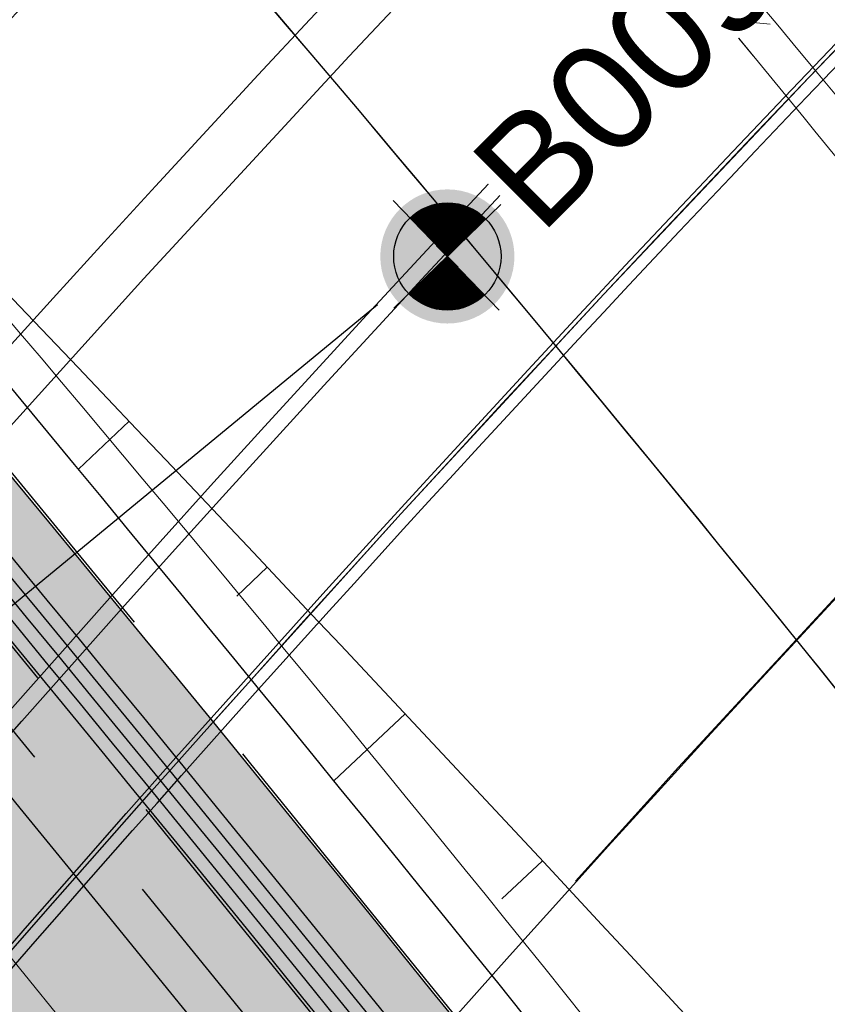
# Model space of a CAD drawing. Header units: metres. Extents: x 3458045 to 3462392, y 5482308 to 5484762.
# Tile 135 of 256: x 3459715.01 to 3459722.54, y 5483653.03 to 5483662.21. Entities that reach past the tile are written whole.
import ezdxf

# ---------------------------------------------------------------- set-up
doc = ezdxf.new("R2010")
doc.units = ezdxf.units.M
doc.header["$PDMODE"] = 3
doc.header["$PDSIZE"] = 0.1
for name, pattern in [('AUSGEZOGEN', [2, 1, 1]), ('STRICHPUNKT2', [12.7, 6.35, -3.175, 0, -3.175]), ('VERDECKT', [9.525, 6.35, -3.175]), ('VERDECKT2', [4.7625, 3.175, -1.5875])]:
    doc.linetypes.add(name, pattern=pattern)
doc.layers.get('0').update_dxf_attribs({"linetype": 'CONTINUOUS'})
for name, color, linetype in [('BAUER_BK BESTAND', 170, 'CONTINUOUS'), ('SP_ACHSE_6522', 7, 'CONTINUOUS'), ('SP_ACHSE_6721', 7, 'CONTINUOUS'), ('SP_ACHSE_6731', 7, 'CONTINUOUS'), ('SP_ACHSE_8521', 7, 'CONTINUOUS'), ('SP_ACHSE_8559', 7, 'CONTINUOUS'), ('SP_ACHSE_8901', 7, 'CONTINUOUS'), ('SP_ACHSE_8911', 7, 'CONTINUOUS'), ('SP_AXIS', 7, 'CONTINUOUS'), ('SP_BAUGRUBE-BÖSCHUNG', 210, 'AUSGEZOGEN'), ('SP_Blockfugen', 2, 'STRICHPUNKT2'), ('SP_BW5xx-BrückenB44', 7, 'CONTINUOUS'), ('SP_BW5xx-StwRheinuferstraße', 7, 'CONTINUOUS'), ('SP_SOLID_Trogsohle_L7+8', 253, 'CONTINUOUS'), ('SP_StadtbahnFluchtweg', 1, 'CONTINUOUS'), ('SP_TrogTunnel-Bautoleranz', 160, 'VERDECKT2'), ('SP_Trogwand_L7+8', 2, 'CONTINUOUS'), ('SP_Tunnelwand_L7+8', 2, 'VERDECKT2'), ('SP_Vb_Planung', 10, 'CONTINUOUS'), ('SP_VERM', 1, 'CONTINUOUS'), ('T__AXIS', 3, 'CONTINUOUS')]:
    doc.layers.add(name, color=color, linetype=linetype)
doc.layers.add('SP_HILF', color=6, linetype='CONTINUOUS', plot=False)
doc.styles.add('SP_F', font='romans.shx', dxfattribs={"width": 0.7, "bigfont": 'sp_f.shx'})
doc.styles.get("Standard").update_dxf_attribs({"font": 'txt.shx'})
doc.linetypes.add('EISENBAHN', pattern='A,0.15,[130,ltypeshp.shx,S=0.25,R=0,X=0,Y=0],0.15', length=0.3)

# ---------------------------------------------------------------- blocks, each defined once
blk = doc.blocks.new('SOF_BEMSTR1')
at = {"color": 0, "linetype": 'ByBlock', "lineweight": -2}
for p, q in [((0, 20), (0, -8.5)), ((3.535, 3.535), (-3.535, -3.535)), ((-5, 0), (5, 0))]:
    blk.add_line(p, q, dxfattribs=at)
blk = doc.blocks.new('SOF_BEMSTR2')
at = {"color": 0, "linetype": 'ByBlock', "lineweight": -2}
for p, q in [((0, -20), (0, 8.5)), ((3.535, 3.535), (-3.535, -3.535)), ((-5, 0), (5, 0))]:
    blk.add_line(p, q, dxfattribs=at)
blk = doc.blocks.new('B009')
h = blk.add_hatch(color=161)
h.dxf.hatch_style = 1
h.paths.add_polyline_path([(2.5, 0, 1), (-2.5, 0, 1)])
at = {"layer": 'BAUER_BK BESTAND'}
blk.add_point((0, 0), dxfattribs=at)
blk = doc.blocks.new('SOFI-HK', base_point=(0, 0.000969))
at = {"color": 0, "linetype": 'Continuous'}
for p, q in [((0, 0.139982), (0, -0.138069)), ((-0.145258, 0.000969), (0.139135, 0.000969))]:
    blk.add_line(p, q, dxfattribs=at)
at = {"color": 0, "linetype": 'Continuous', "const_width": 0.1}
for points in [[(0, 0.050969, 0.414214), (-0.05, 0.000969)], [(0.05, 0.000969, -0.414214), (0, -0.049031)]]:
    blk.add_lwpolyline(points, format="xyb", dxfattribs=at)
at = {"color": 0, "linetype": 'Continuous'}
blk.add_circle((0, 0.000969), 0.1, dxfattribs=at)
blk = doc.blocks.new('*U307')
at = {"color": 0, "linetype": 'ByBlock'}
for p, q in [((-27.3201, 30.8148), (-27.7918, 30.3671)), ((-26.0314, 29.4528), (-26.3152, 29.1851)), ((-24.747, 28.0868), (-25.411, 27.4644)), ((-23.4668, 26.7168), (-23.8473, 26.3624))]:
    blk.add_line(p, q, dxfattribs=at)

msp = doc.modelspace()

# ---------------------------------------------------------------- hatches: boundary and pattern name
at = {"layer": 'SP_SOLID_Trogsohle_L7+8'}
h = msp.add_hatch(color=256, dxfattribs=at)
h.dxf.hatch_style = 1
edge = h.paths.add_edge_path()
edge.add_line((3459702.4491, 5483672.5808), (3459694.7598, 5483665.8028))
edge.add_arc((3459249.8293, 5483273.6017), 593.1145, 29.9488058, 41.395802, ccw=False)
edge.add_line((3459763.7463, 5483569.6999), (3459768.6709, 5483560.5694))
edge.add_line((3459768.6709, 5483560.5694), (3459778.0346, 5483565.7481))
edge.add_line((3459778.0346, 5483565.7481), (3459772.6293, 5483574.8142))
edge.add_arc((3459249.8466, 5483273.6149), 603.343, 29.9482368, 41.3959476)

# ---------------------------------------------------------------- linework, layer by layer
at = {"layer": 'SP_ACHSE_6522'}
msp.add_lwpolyline([(3459690.7881, 5483531.9132, -0.237702), (3459686.1518, 5483610.9287, -0.006198), (3459687.0669, 5483612.9743, -0.012193), (3459689.202, 5483617.3074, -0.010596), (3459691.5324, 5483621.5387, -0.008998), (3459694.0269, 5483625.6756, -0.007401), (3459696.6557, 5483629.7285, -0.005804), (3459699.3906, 5483633.7106, -0.092618), (3459762.8248, 5483695.6159, -0.000188), (3459762.9764, 5483695.717, -0.004928), (3459767.5685, 5483698.7086, -0.00352), (3459772.2105, 5483701.6223, -0.002112), (3459776.885, 5483704.4835, -0.000704), (3459781.5756, 5483707.3183), (3459851.7814, 5483749.6586)], format="xyb", dxfattribs=at)
at = {"layer": 'SP_ACHSE_6721'}
msp.add_lwpolyline([(3459679.7641, 5483534.8411, -0.21532), (3459678.2508, 5483614.3812, -0.009157), (3459679.763, 5483617.7339, -0.011861), (3459682.128, 5483622.4365, -0.010395), (3459684.7, 5483627.0294, -0.008929), (3459687.4477, 5483631.5195, -0.007463), (3459690.341, 5483635.9173, -0.005997), (3459693.3517, 5483640.2356, -0.09094), (3459758.1619, 5483702.9627, -0.000185), (3459758.3163, 5483703.0655, -0.004841), (3459762.9923, 5483706.1077, -0.003458), (3459767.7182, 5483709.072, -0.002075), (3459772.4766, 5483711.9837, -0.000692), (3459777.2511, 5483714.8692), (3459883.1578, 5483778.7402)], format="xyb", dxfattribs=at)
at = {"layer": 'SP_ACHSE_6731'}
msp.add_lwpolyline([(3459881.431, 5483781.605), (3459775.3544, 5483717.6418, 0.000687), (3459770.5464, 5483714.7367, 0.00206), (3459765.7545, 5483711.8051, 0.003434), (3459760.995, 5483708.8211, 0.004808), (3459756.2855, 5483705.7591, 0.000183), (3459756.13, 5483705.6556, 0.09171), (3459689.9388, 5483641.4448, 0.005897), (3459686.9574, 5483637.1459, 0.007372), (3459684.0911, 5483632.7695, 0.008847), (3459681.3683, 5483628.3025, 0.010322), (3459678.8188, 5483623.7345, 0.011797), (3459676.4739, 5483619.0584, 0.004504), (3459675.7031, 5483617.3858, 0.222823), (3459677.0437, 5483532.3132, 0.00254)], format="xyb", dxfattribs=at)
at = {"layer": 'SP_ACHSE_8521'}
msp.add_lwpolyline([(3459667.116, 5483524.3467, -0.22552), (3459663.8072, 5483620.7334, -0.005134), (3459664.7675, 5483622.8858, -0.011674), (3459667.3044, 5483628.0892, -0.010341), (3459670.0679, 5483633.176, -0.009008), (3459673.0262, 5483638.1522, -0.007675), (3459676.1489, 5483643.027, -0.006342), (3459679.407, 5483647.8124, -0.093698), (3459747.1614, 5483714.0324, -0.000489), (3459747.5816, 5483714.3114, -0.004761), (3459752.3417, 5483717.3973, -0.0034), (3459757.1515, 5483720.4051, -0.00204), (3459761.9938, 5483723.3604, -0.00068), (3459766.8521, 5483726.2893), (3459833.8685, 5483766.6082)], format="xyb", dxfattribs=at)
at = {"layer": 'SP_ACHSE_8559'}
msp.add_lwpolyline([(3459696.9548, 5483536.2327, -0.234432), (3459692.8953, 5483607.6275, -0.006374), (3459693.7491, 5483609.5568, -0.012498), (3459695.7467, 5483613.6421, -0.010802), (3459697.9326, 5483617.63, -0.009105), (3459700.2755, 5483621.5278, -0.007408), (3459702.7459, 5483625.3463, -0.005712), (3459705.3156, 5483629.0986, -0.092826), (3459766.845, 5483689.2823, -0.000191), (3459766.9943, 5483689.382, -0.005006), (3459771.5129, 5483692.3293, -0.003576), (3459776.0813, 5483695.1986, -0.002145), (3459780.6824, 5483698.0155, -0.000715), (3459785.2995, 5483700.806), (3459855.6534, 5483743.2356)], format="xyb", dxfattribs=at)
at = {"layer": 'SP_ACHSE_8901'}
msp.add_lwpolyline([(3459478.4179, 5483881.5975), (3459663.5917, 5483703.287, -0.076353), (3459773.4733, 5483559.3038, -0.002641)], format="xyb", dxfattribs=at)
at = {"layer": 'SP_ACHSE_8911'}
msp.add_lwpolyline([(3459777.2173, 5483559.7474, 0.076941), (3459666.0197, 5483705.8087), (3459480.8452, 5483884.1198, 0.014605)], format="xyb", dxfattribs=at)
at = {"layer": 'SP_AXIS'}
for points in [[(3459462.9996, 5483888.6898), (3459657.2317, 5483701.6383, -0.000436), (3459663.6067, 5483695.4918, -0.001307), (3459669.9603, 5483689.3232, -0.002178), (3459676.2707, 5483683.1104, -0.00305), (3459682.5157, 5483676.832, -0.003921), (3459688.6726, 5483670.4671, -0.004792), (3459694.7177, 5483663.996, -0.001894), (3459696.8141, 5483661.6896, -0.028225), (3459725.0993, 5483626.531, -0.001894), (3459726.9033, 5483623.9892, -0.004792), (3459731.9296, 5483616.6986, -0.003921), (3459736.8282, 5483609.3214, -0.00305), (3459741.6235, 5483601.8767, -0.002178), (3459746.3407, 5483594.3821, -0.001307), (3459751.0056, 5483586.8549, -0.000436), (3459755.6442, 5483579.3114, 0.00036)], [(3459777.2173, 5483559.7474, 0.076941), (3459666.0197, 5483705.8087), (3459480.8452, 5483884.1198, 0.014605)], [(3459478.4179, 5483881.5975), (3459663.5917, 5483703.287, -0.076353), (3459773.4733, 5483559.3038, -0.002641)], [(3459769.2766, 5483584.2553, -0.000823), (3459761.9942, 5483596.2792, -0.000274), (3459754.7382, 5483608.319, 0.000571), (3459751.2476, 5483614.1058, 0.001713), (3459747.7306, 5483619.8765, 0.002854), (3459744.1611, 5483625.6149, 0.003996), (3459740.5133, 5483631.3038, 0.004755), (3459737.0195, 5483636.5476, 0.037795), (3459708.7845, 5483671.9589, 0.004755), (3459704.4503, 5483676.5326, 0.003996), (3459699.7165, 5483681.3556, 0.002854), (3459694.917, 5483686.1133, 0.001713), (3459690.0743, 5483690.827, 0.000571), (3459685.2101, 5483695.5185), (3459504.9574, 5483869.1071, 0.000436)], [(3459881.431, 5483781.605), (3459775.3544, 5483717.6418, 0.000687), (3459770.5464, 5483714.7367, 0.00206), (3459765.7545, 5483711.8051, 0.003434), (3459760.995, 5483708.8211, 0.004808), (3459756.2855, 5483705.7591, 0.000183), (3459756.13, 5483705.6556, 0.09171), (3459689.9388, 5483641.4448, 0.005897), (3459686.9574, 5483637.1459, 0.007372), (3459684.0911, 5483632.7695, 0.008847), (3459681.3683, 5483628.3025, 0.010322), (3459678.8188, 5483623.7345, 0.011797), (3459676.4739, 5483619.0584, 0.004504), (3459675.7031, 5483617.3858, 0.222823), (3459677.0437, 5483532.3132, 0.00254)], [(3459679.7641, 5483534.8411, -0.21532), (3459678.2508, 5483614.3812, -0.009157), (3459679.763, 5483617.7339, -0.011861), (3459682.128, 5483622.4365, -0.010395), (3459684.7, 5483627.0294, -0.008929), (3459687.4477, 5483631.5195, -0.007463), (3459690.341, 5483635.9173, -0.005997), (3459693.3517, 5483640.2356, -0.09094), (3459758.1619, 5483702.9627, -0.000185), (3459758.3163, 5483703.0655, -0.004841), (3459762.9923, 5483706.1077, -0.003458), (3459767.7182, 5483709.072, -0.002075), (3459772.4766, 5483711.9837, -0.000692), (3459777.2511, 5483714.8692), (3459883.1578, 5483778.7402)], [(3459667.116, 5483524.3467, -0.22552), (3459663.8072, 5483620.7334, -0.005134), (3459664.7675, 5483622.8858, -0.011674), (3459667.3044, 5483628.0892, -0.010341), (3459670.0679, 5483633.176, -0.009008), (3459673.0262, 5483638.1522, -0.007675), (3459676.1489, 5483643.027, -0.006342), (3459679.407, 5483647.8124, -0.093698), (3459747.1614, 5483714.0324, -0.000489), (3459747.5816, 5483714.3114, -0.004761), (3459752.3417, 5483717.3973, -0.0034), (3459757.1515, 5483720.4051, -0.00204), (3459761.9938, 5483723.3604, -0.00068), (3459766.8521, 5483726.2893), (3459833.8685, 5483766.6082)], [(3459690.7881, 5483531.9132, -0.237702), (3459686.1518, 5483610.9287, -0.006198), (3459687.0669, 5483612.9743, -0.012193), (3459689.202, 5483617.3074, -0.010596), (3459691.5324, 5483621.5387, -0.008998), (3459694.0269, 5483625.6756, -0.007401), (3459696.6557, 5483629.7285, -0.005804), (3459699.3906, 5483633.7106, -0.092618), (3459762.8248, 5483695.6159, -0.000188), (3459762.9764, 5483695.717, -0.004928), (3459767.5685, 5483698.7086, -0.00352), (3459772.2105, 5483701.6223, -0.002112), (3459776.885, 5483704.4835, -0.000704), (3459781.5756, 5483707.3183), (3459851.7814, 5483749.6586)]]:
    msp.add_lwpolyline(points, format="xyb", dxfattribs=at)
at = {"layer": 'SP_BAUGRUBE-BÖSCHUNG'}
for points in [[(3459743.3921, 5483627.6046, 0.020848), (3459709.5152, 5483665.2286, 0.050189)], [(3459740.2564, 5483625.9709, 0.020651), (3459709.5152, 5483665.2286, 0.050189)], [(3459701.9668, 5483656.737, -0.020311), (3459728.5616, 5483616.9676, -0.070709)], [(3459701.9668, 5483656.737, -0.019985), (3459731.1141, 5483619.4137, -0.070709)]]:
    msp.add_lwpolyline(points, format="xyb", dxfattribs=at)
at = {"layer": 'SP_Blockfugen'}
msp.add_line((3459718.3481, 5483659.5498), (3459704.841, 5483648.4231), dxfattribs=at)
at = {"layer": 'SP_BW5xx-BrückenB44', "color": 96, "linetype": 'VERDECKT', "lineweight": 13, "ltscale": 2, "flags": 128}
for points in [[(3459662.4661, 5483617.5053, -0.007779), (3459663.8072, 5483620.7334, -0.005134), (3459664.7675, 5483622.8858, -0.011674), (3459667.3044, 5483628.0892, -0.010341), (3459670.0679, 5483633.176, -0.009008), (3459673.0262, 5483638.1522, -0.007675), (3459676.1489, 5483643.027, -0.006342), (3459679.407, 5483647.8124, -0.093698), (3459747.1614, 5483714.0324, -0.000489), (3459747.5816, 5483714.3114, -0.004761), (3459752.3417, 5483717.3973, -0.0034), (3459757.1515, 5483720.4051, -0.00204), (3459761.9938, 5483723.3604, -0.00068), (3459766.8521, 5483726.2893), (3459767.293, 5483726.5545)], [(3459665.4795, 5483616.2878, -0.007822), (3459666.7888, 5483619.44, -0.005134), (3459667.7218, 5483621.5313, -0.011674), (3459670.1917, 5483626.5972, -0.010341), (3459672.891, 5483631.5659, -0.009008), (3459675.7894, 5483636.4414, -0.007675), (3459678.8583, 5483641.2321, -0.006342), (3459682.07, 5483645.9494, -0.093698), (3459748.9617, 5483711.3266, -0.000489), (3459749.3767, 5483711.6021, -0.004761), (3459754.0836, 5483714.6535, -0.0034), (3459758.8559, 5483717.6379, -0.00204), (3459763.6756, 5483720.5793, -0.00068), (3459768.5263, 5483723.5037), (3459769.1481, 5483723.8778)], [(3459682.0772, 5483609.5819, -0.007823), (3459683.1687, 5483612.2186, -0.006198), (3459684.1169, 5483614.3381, -0.012193), (3459686.3226, 5483618.8146, -0.010596), (3459688.7195, 5483623.1665, -0.008998), (3459691.2743, 5483627.4036, -0.007401), (3459693.9555, 5483631.5372, -0.005804), (3459696.7332, 5483635.5815, -0.092618), (3459761.0207, 5483698.3192, -0.000188), (3459761.1743, 5483698.4216, -0.004928), (3459765.8214, 5483701.4491, -0.00352), (3459770.5021, 5483704.3871, -0.002112), (3459775.2001, 5483707.2626, -0.000577), (3459779.0498, 5483709.5906)], [(3459685.0906, 5483608.3644, -0.007889), (3459686.1518, 5483610.9287, -0.006198), (3459687.0669, 5483612.9744, -0.012193), (3459689.202, 5483617.3074, -0.010596), (3459691.5324, 5483621.5387, -0.008998), (3459694.0269, 5483625.6756, -0.007401), (3459696.6557, 5483629.7285, -0.005804), (3459699.3906, 5483633.7106, -0.092618), (3459762.8248, 5483695.6159, -0.000188), (3459762.9764, 5483695.717, -0.004928), (3459767.5685, 5483698.7086, -0.00352), (3459772.2105, 5483701.6223, -0.002112), (3459776.885, 5483704.4835, -0.000603), (3459780.9048, 5483706.914)], [(3459688.3358, 5483607.0533, -0.007966), (3459689.3643, 5483609.5396, -0.006198), (3459690.2438, 5483611.5056, -0.012193), (3459692.3029, 5483615.6842, -0.010596), (3459694.5618, 5483619.7856, -0.008998), (3459696.9911, 5483623.8146, -0.007401), (3459699.5636, 5483627.7806, -0.005804), (3459702.2525, 5483631.6958, -0.092618), (3459764.7677, 5483692.7047, -0.000188), (3459764.9171, 5483692.8043, -0.004928), (3459769.45, 5483695.7574, -0.00352), (3459774.0503, 5483698.6448, -0.002112), (3459778.6996, 5483701.4906, -0.000632), (3459782.9025, 5483704.0315)], [(3459691.5803, 5483605.7424, -0.00695), (3459692.4355, 5483607.8239, -0.006374), (3459693.2944, 5483609.7649, -0.012498), (3459695.3032, 5483613.8729, -0.010802), (3459697.4994, 5483617.8797, -0.009105), (3459699.8517, 5483621.7932, -0.007408), (3459702.3301, 5483625.6241, -0.00571), (3459704.9063, 5483629.3858, -0.092826), (3459766.5672, 5483689.698, -0.000191), (3459766.7168, 5483689.7979, -0.005006), (3459771.2439, 5483692.7508, -0.003576), (3459775.8184, 5483695.6239, -0.002145), (3459780.4232, 5483698.4431, -0.000693), (3459784.9001, 5483701.1491)]]:
    msp.add_lwpolyline(points, format="xyb", dxfattribs=at)
at = {"layer": 'SP_BW5xx-BrückenB44', "color": 96}
for points in [[(3459664.1798, 5483617.514, -0.006332), (3459665.2636, 5483620.1016, -0.005134), (3459666.2106, 5483622.2242, -0.011674), (3459668.7147, 5483627.3604, -0.010341), (3459671.4469, 5483632.3895, -0.009008), (3459674.3759, 5483637.3165, -0.007675), (3459677.4723, 5483642.1503, -0.006342), (3459680.7078, 5483646.9024, -0.093698), (3459748.0408, 5483712.7108, -0.000489), (3459748.4584, 5483712.988, -0.004761), (3459753.1925, 5483716.0571, -0.0034), (3459757.9841, 5483719.0534, -0.00204), (3459762.8153, 5483722.0019, -0.000641), (3459767.392, 5483724.7615)], [(3459668.7247, 5483614.9767, -0.007871), (3459669.9997, 5483618.0471, -0.005134), (3459670.9033, 5483620.0725, -0.011674), (3459673.301, 5483624.9903, -0.010341), (3459675.9312, 5483629.8318, -0.009008), (3459678.7652, 5483634.5989, -0.007675), (3459681.7761, 5483639.2992, -0.006342), (3459684.9379, 5483643.9431, -0.093698), (3459750.9005, 5483708.4127, -0.000489), (3459751.3098, 5483708.6844, -0.004761), (3459755.9594, 5483711.6987, -0.0034), (3459760.6914, 5483714.6578, -0.00204), (3459765.4867, 5483717.5844, -0.00068), (3459770.3293, 5483720.5038), (3459771.1459, 5483720.9951)], [(3459659.9511, 5483618.5214, -0.007745), (3459661.3188, 5483621.8129, -0.005134), (3459662.3019, 5483624.0164, -0.011674), (3459664.8947, 5483629.3345, -0.010341), (3459667.7117, 5483634.5199, -0.009008), (3459670.7199, 5483639.5801, -0.007675), (3459673.8875, 5483644.525, -0.006342), (3459677.1844, 5483649.3673, -0.093698), (3459745.6588, 5483716.2907, -0.000489), (3459746.0835, 5483716.5727, -0.003736), (3459749.8484, 5483719.0244, -0.0034)], [(3459671.089, 5483614.0214, -0.00791), (3459672.339, 5483617.0322, -0.005134), (3459673.2212, 5483619.0097, -0.011674), (3459675.5664, 5483623.8196, -0.010341), (3459678.1463, 5483628.5684, -0.009008), (3459680.9333, 5483633.2566, -0.007675), (3459683.902, 5483637.8909, -0.006342), (3459687.0274, 5483642.4813, -0.093698), (3459752.3131, 5483706.2897, -0.000489), (3459752.7182, 5483706.5586, -0.004761), (3459757.3261, 5483709.5458, -0.0034), (3459762.0287, 5483712.4866, -0.00204), (3459766.8062, 5483715.4023, -0.00068), (3459771.6429, 5483718.3181), (3459772.6015, 5483718.8949)], [(3459670.9622, 5483613.4256, -0.009368), (3459672.4307, 5483616.9924, -0.005134), (3459673.3121, 5483618.968, -0.011674), (3459675.6552, 5483623.7737, -0.010341), (3459678.2331, 5483628.5189, -0.009008), (3459681.0184, 5483633.2039, -0.007675), (3459683.9854, 5483637.8357, -0.006342), (3459687.1093, 5483642.424, -0.093698), (3459752.3685, 5483706.2064, -0.000489), (3459752.7734, 5483706.4753, -0.004761), (3459757.3797, 5483709.4614, -0.0034), (3459762.0812, 5483712.4014, -0.00204), (3459766.858, 5483715.3167, -0.00068), (3459771.6944, 5483718.2324), (3459772.6586, 5483718.8125)], [(3459671.2403, 5483613.3132, -0.009377), (3459672.706, 5483616.873, -0.005134), (3459673.5848, 5483618.8429, -0.011674), (3459675.9217, 5483623.6359, -0.010341), (3459678.4937, 5483628.3703, -0.009008), (3459681.2734, 5483633.046, -0.007675), (3459684.2355, 5483637.67, -0.006342), (3459687.3551, 5483642.252, -0.093698), (3459752.5347, 5483705.9567, -0.000489), (3459752.9391, 5483706.2252, -0.004761), (3459757.5405, 5483709.2081, -0.0034), (3459762.2385, 5483712.146, -0.00204), (3459767.0132, 5483715.06, -0.00068), (3459771.8489, 5483717.9753), (3459772.8298, 5483718.5654)], [(3459773.5686, 5483717.4994, 0.000491), (3459770.1317, 5483715.4208, 0.00206), (3459765.3342, 5483712.4858, 0.003434), (3459760.5654, 5483709.496, 0.004808), (3459755.843, 5483706.4256, 0.000183), (3459755.6867, 5483706.3216, 0.091817), (3459689.2245, 5483641.8206, 0.005941), (3459686.205, 5483637.462, 0.007401), (3459683.3002, 5483633.0203, 0.008862), (3459680.5389, 5483628.4825, 0.010322), (3459677.9516, 5483623.8381, 0.011783), (3459675.5699, 5483619.0799, 0.005959), (3459674.5446, 5483616.8334, 0.008054), (3459673.2779, 5483613.8381, 0.008054)], [(3459773.6543, 5483717.3758, 0.000492), (3459770.2095, 5483715.2925, 0.00206), (3459765.413, 5483712.3582, 0.003434), (3459760.646, 5483709.3694, 0.004808), (3459755.926, 5483706.3006, 0.000183), (3459755.7698, 5483706.1967, 0.091817), (3459689.3468, 5483641.7338, 0.005941), (3459686.3293, 5483637.3781, 0.007401), (3459683.4269, 5483632.94, 0.008862), (3459680.6684, 5483628.4068, 0.010322), (3459678.0841, 5483623.7678, 0.011783), (3459675.7056, 5483619.0159, 0.005959), (3459674.6817, 5483616.7728, 0.008054), (3459673.417, 5483613.7819, 0.008054)], [(3459658.7574, 5483619.0037, -0.007729), (3459660.1376, 5483622.3253, -0.005134), (3459661.1315, 5483624.553, -0.011674), (3459663.7509, 5483629.9256, -0.010341), (3459666.5933, 5483635.1578, -0.009008), (3459669.6253, 5483640.2578, -0.007675), (3459672.8142, 5483645.236, -0.006342), (3459676.1294, 5483650.1053, -0.090878), (3459742.5424, 5483715.7442, 0.7365)], [(3459775.0241, 5483715.3993, 0.000511), (3459771.4535, 5483713.2401, 0.00206), (3459766.6739, 5483710.3161, 0.003434), (3459761.9348, 5483707.3449, 0.004808), (3459757.2535, 5483704.3012, 0.000183), (3459757.0997, 5483704.1989, 0.091817), (3459691.3039, 5483640.3447, 0.005941), (3459688.3182, 5483636.0349, 0.007401), (3459685.4547, 5483631.6563, 0.008862), (3459682.7405, 5483627.1957, 0.010322), (3459680.2043, 5483622.6433, 0.011783), (3459677.8765, 5483617.9926, 0.005959), (3459676.8768, 5483615.8023, 0.008054), (3459675.6422, 5483612.8829, 0.010678)], [(3459776.3939, 5483713.4228, 0.000529), (3459772.6975, 5483711.1877, 0.00206), (3459767.9347, 5483708.274, 0.003434), (3459763.2236, 5483705.3203, 0.004808), (3459758.581, 5483702.3017, 0.000183), (3459758.4295, 5483702.201, 0.091817), (3459693.261, 5483638.9556, 0.005941), (3459690.3072, 5483634.6917, 0.007401), (3459687.4825, 5483630.3726, 0.008862), (3459684.8125, 5483625.9847, 0.010322), (3459682.3246, 5483621.5189, 0.011783), (3459680.0474, 5483616.9692, 0.005959), (3459679.0718, 5483614.8319, 0.008054), (3459677.8675, 5483611.9838, 0.008054)], [(3459776.4795, 5483713.2993, 0.00053), (3459772.7753, 5483711.0594, 0.00206), (3459768.0135, 5483708.1464, 0.003434), (3459763.3042, 5483705.1937, 0.004808), (3459758.6639, 5483702.1768, 0.000183), (3459758.5127, 5483702.0762, 0.091817), (3459693.3834, 5483638.8687, 0.005941), (3459690.4315, 5483634.6078, 0.007401), (3459687.6093, 5483630.2924, 0.008862), (3459684.942, 5483625.909, 0.010322), (3459682.4571, 5483621.4486, 0.011783), (3459680.1831, 5483616.9053, 0.005959), (3459679.209, 5483614.7712, 0.008054), (3459678.0065, 5483611.9276, 0.008054)], [(3459678.7393, 5483610.9305, -0.007755), (3459679.8644, 5483613.6474, -0.006198), (3459680.8492, 5483615.8488, -0.012193), (3459683.1332, 5483620.484, -0.010596), (3459685.6036, 5483624.9697, -0.008998), (3459688.2254, 5483629.3177, -0.007401), (3459690.9645, 5483633.5407, -0.005804), (3459693.7895, 5483637.6539, -0.092618), (3459759.0223, 5483701.3136, -0.000188), (3459759.1782, 5483701.4175, -0.004928), (3459763.8861, 5483704.4846, -0.00352), (3459768.6098, 5483707.4496, -0.002112), (3459773.3337, 5483710.341, -0.000548), (3459776.995, 5483712.5554, -0.000548)], [(3459679.1229, 5483610.1284, -0.00936), (3459680.461, 5483613.3894, -0.006198), (3459681.4392, 5483615.5761, -0.012193), (3459683.709, 5483620.1826, -0.010596), (3459686.1662, 5483624.6441, -0.008998), (3459688.7759, 5483628.9721, -0.007401), (3459691.5046, 5483633.179, -0.005804), (3459694.321, 5483637.2798, -0.092618), (3459759.3832, 5483700.7729, -0.000188), (3459759.5386, 5483700.8766, -0.004928), (3459764.2355, 5483703.9366, -0.00352), (3459768.9514, 5483706.8966, -0.002112), (3459773.6706, 5483709.7852, -0.000553), (3459777.366, 5483712.0201)], [(3459679.401, 5483610.016, -0.009371), (3459680.7364, 5483613.2704, -0.006198), (3459681.7115, 5483615.4502, -0.012193), (3459683.9748, 5483620.0435, -0.010596), (3459686.4259, 5483624.4938, -0.008998), (3459689.03, 5483628.8126, -0.007401), (3459691.7538, 5483633.012, -0.005804), (3459694.5663, 5483637.1071, -0.092618), (3459759.5497, 5483700.5234, -0.000188), (3459759.705, 5483700.6269, -0.004928), (3459764.3968, 5483703.6836, -0.00352), (3459769.1091, 5483706.6414, -0.002112), (3459773.8262, 5483709.5286, -0.000555), (3459777.5373, 5483711.773)], [(3459679.7129, 5483610.5372, -0.007774), (3459680.8282, 5483613.2307, -0.006198), (3459681.8022, 5483615.4082, -0.012193), (3459684.0634, 5483619.9971, -0.010596), (3459686.5124, 5483624.4438, -0.008998), (3459689.1147, 5483628.7594, -0.007401), (3459691.8369, 5483632.9564, -0.005804), (3459694.6481, 5483637.0495, -0.092618), (3459759.6052, 5483700.4402, -0.000188), (3459759.7604, 5483700.5437, -0.004928), (3459764.4505, 5483703.5993, -0.00352), (3459769.1617, 5483706.5563, -0.002112), (3459773.878, 5483709.4431, -0.000556), (3459777.5943, 5483711.6907, -0.000556)], [(3459656.6944, 5483619.8372, -0.007703), (3459658.0964, 5483623.2108, -0.005134), (3459659.109, 5483625.4804, -0.011674), (3459661.7742, 5483630.9471, -0.010341), (3459664.6606, 5483636.2602, -0.009008), (3459667.7335, 5483641.4291, -0.007675), (3459670.9593, 5483646.4648, -0.006342), (3459674.3063, 5483651.3807, -0.080049), (3459732.1465, 5483711.0587, -0.000489)], [(3459681.6136, 5483609.7692, -0.007813), (3459682.7098, 5483612.4171, -0.006198), (3459683.663, 5483614.548, -0.012193), (3459685.8797, 5483619.0464, -0.010596), (3459688.2867, 5483623.417, -0.008998), (3459690.8509, 5483627.6694, -0.007401), (3459693.5401, 5483631.8155, -0.005804), (3459696.3243, 5483635.8694, -0.092618), (3459760.7432, 5483698.7351, -0.000188), (3459760.8971, 5483698.8377, -0.004928), (3459765.5526, 5483701.8707, -0.00352), (3459770.2393, 5483704.8124, -0.002112), (3459774.9408, 5483707.6902, -0.000573), (3459778.7644, 5483710.0024)], [(3459692.0439, 5483605.5551, -0.006963), (3459692.8953, 5483607.6275, -0.006374), (3459693.7491, 5483609.5568, -0.012498), (3459695.7467, 5483613.6421, -0.010802), (3459697.9326, 5483617.63, -0.009105), (3459700.2755, 5483621.5278, -0.007408), (3459702.7459, 5483625.3463, -0.005711), (3459705.3156, 5483629.0986, -0.092827), (3459766.845, 5483689.2823, -0.000191), (3459766.9943, 5483689.382, -0.005006), (3459771.5129, 5483692.3293, -0.003576), (3459776.0813, 5483695.1986, -0.002145), (3459780.6824, 5483698.0155, -0.000697), (3459785.1855, 5483700.7373)], [(3459696.9813, 5483603.5603, -0.007106), (3459697.7921, 5483605.5354, -0.006374), (3459698.5907, 5483607.34, -0.012498), (3459700.4705, 5483611.184, -0.010802), (3459702.5458, 5483614.9702, -0.009105), (3459704.7888, 5483618.7019, -0.007408), (3459707.1734, 5483622.3878, -0.005711), (3459709.6744, 5483626.0398, -0.092828), (3459769.8042, 5483684.8552, -0.000191), (3459769.9501, 5483684.9527, -0.005006), (3459774.3772, 5483687.8403, -0.003576), (3459778.8812, 5483690.6691, -0.002145), (3459783.4433, 5483693.4622, -0.000715), (3459788.0474, 5483696.2448), (3459788.2248, 5483696.3518)], [(3459720.704, 5483676.2754, 0.044331), (3459691.4381, 5483642.4235, 0.005941)], [(3459720.0909, 5483675.4701, 0.042348), (3459692.1463, 5483643.1466, 0.005941)], [(3459722.2283, 5483674.689, 0.044314), (3459693.2284, 5483641.1448, 0.005941)], [(3459721.4074, 5483674.1001, 0.042318), (3459693.6925, 5483642.0423, 0.005941)]]:
    msp.add_lwpolyline(points, format="xyb", dxfattribs=at)
at = {"layer": 'SP_BW5xx-BrückenB44', "color": 96, "flags": 128}
for points in [[(3459667.925, 5483615.2998, -0.007859), (3459669.2084, 5483618.3903, -0.005134), (3459670.1193, 5483620.432, -0.011674), (3459672.5348, 5483625.3863, -0.010341), (3459675.182, 5483630.2591, -0.009008), (3459678.0319, 5483635.053, -0.007675), (3459681.0571, 5483639.7755, -0.006342), (3459684.2312, 5483644.4375, -0.093698), (3459750.4228, 5483709.1308, -0.000489), (3459750.8334, 5483709.4034, -0.004761), (3459755.4972, 5483712.4268, -0.0034), (3459760.2391, 5483715.3922, -0.00204), (3459765.0404, 5483718.3224, -0.000788), (3459770.654, 5483721.705, -0.000641)], [(3459683.9519, 5483609.5255, -0.004943), (3459684.6304, 5483611.1583, -0.006374), (3459685.5773, 5483613.2982, -0.012498), (3459687.774, 5483617.7906, -0.010802), (3459690.1465, 5483622.1191, -0.009105), (3459692.658, 5483626.2975, -0.007408), (3459695.2731, 5483630.3395, -0.005711), (3459697.9588, 5483634.2612, -0.092824), (3459761.8506, 5483696.7543, -0.000191), (3459762.0056, 5483696.8578, -0.005006), (3459766.6784, 5483699.9058, -0.003576), (3459771.3557, 5483702.8435, -0.002145), (3459776.0226, 5483705.7006, -0.000622), (3459780.0556, 5483708.1392, -0.000539)], [(3459684.091, 5483609.4693, -0.004943), (3459684.7684, 5483611.0994, -0.006374), (3459685.7137, 5483613.2357, -0.012498), (3459687.9071, 5483617.7214, -0.010802), (3459690.2765, 5483622.0442, -0.009105), (3459692.7852, 5483626.2179, -0.007408), (3459695.3978, 5483630.2561, -0.005711), (3459698.0816, 5483634.1751, -0.092824), (3459761.9339, 5483696.6296, -0.000191), (3459762.0888, 5483696.733, -0.005006), (3459766.7591, 5483699.7793, -0.003576), (3459771.4346, 5483702.7159, -0.002145), (3459776.1003, 5483705.5724, -0.000623), (3459780.1413, 5483708.0157, -0.0004)], [(3459685.6955, 5483609.9536, -0.001959), (3459685.9639, 5483610.5887, -0.006374), (3459686.8957, 5483612.6946, -0.012498), (3459689.0603, 5483617.1214, -0.010802), (3459691.4027, 5483621.3948, -0.009105), (3459693.887, 5483625.528, -0.007408), (3459696.4787, 5483629.5339, -0.005711), (3459699.1457, 5483633.4283, -0.092824), (3459762.6564, 5483695.5488, -0.000191), (3459762.8104, 5483695.6517, -0.005006), (3459767.4584, 5483698.6834, -0.003576), (3459772.1181, 5483701.6101, -0.002145), (3459776.7744, 5483704.4608, -0.00041), (3459779.4335, 5483706.0701)], [(3459688.5878, 5483607.6525, -0.004943), (3459689.2284, 5483609.1941, -0.006374), (3459690.1235, 5483611.2167, -0.012498), (3459692.2095, 5483615.4827, -0.010802), (3459694.4781, 5483619.6217, -0.009105), (3459696.8958, 5483623.644, -0.007408), (3459699.4304, 5483627.5616, -0.005711), (3459702.0516, 5483631.3891, -0.092824), (3459764.6291, 5483692.5974, -0.000191), (3459764.7809, 5483692.6988, -0.005006), (3459769.3679, 5483695.6908, -0.003576), (3459773.9847, 5483698.5904, -0.002145), (3459778.615, 5483701.4252, -0.000539), (3459782.1029, 5483703.535, -0.000539)], [(3459692.279, 5483607.2936, -0.001697), (3459692.493, 5483607.7994, -0.006374), (3459693.3513, 5483609.7389, -0.012498), (3459695.3586, 5483613.8441, -0.010802), (3459697.5536, 5483617.8485, -0.009105), (3459699.9047, 5483621.76, -0.007408), (3459702.3821, 5483625.5893, -0.005711), (3459704.9575, 5483629.3499, -0.092824), (3459766.6019, 5483689.646, -0.000191), (3459766.7515, 5483689.7459, -0.005006), (3459771.2775, 5483692.6981, -0.003576), (3459775.8513, 5483695.5708, -0.002145), (3459780.4556, 5483698.3896, -0.000469), (3459783.4857, 5483700.223)], [(3459693.0847, 5483605.8357, -0.004943), (3459693.6885, 5483607.2887, -0.006374), (3459694.5333, 5483609.1977, -0.012498), (3459696.5119, 5483613.244, -0.010802), (3459698.6798, 5483617.1992, -0.009105), (3459701.0065, 5483621.0701, -0.007408), (3459703.463, 5483624.8671, -0.005711), (3459706.0216, 5483628.6032, -0.092824), (3459767.3243, 5483688.5653, -0.000191), (3459767.4731, 5483688.6646, -0.005006), (3459771.9768, 5483691.6022, -0.003576), (3459776.5348, 5483694.465, -0.002145), (3459781.1296, 5483697.278, -0.000705), (3459785.6778, 5483700.027, -0.00048)], [(3459693.2238, 5483605.7795, -0.004943), (3459693.8264, 5483607.2298, -0.006374), (3459694.6697, 5483609.1353, -0.012498), (3459696.6449, 5483613.1747, -0.010802), (3459698.8097, 5483617.1243, -0.009105), (3459701.1337, 5483620.9905, -0.007408), (3459703.5877, 5483624.7838, -0.005711), (3459706.1444, 5483628.517, -0.092824), (3459767.4077, 5483688.4405, -0.000191), (3459767.5563, 5483688.5398, -0.005006), (3459772.0575, 5483691.4758, -0.003576), (3459776.6137, 5483694.3374, -0.002145), (3459781.2074, 5483697.1497, -0.000706), (3459785.7634, 5483699.9035, -0.000539)], [(3459687.2569, 5483648.9258, -0.043643), (3459715.8611, 5483681.6093, -0.000489)], [(3459699.2508, 5483633.317, -0.000037), (3459699.2685, 5483633.3422, -0.045629), (3459727.653, 5483666.8682)], [(3459704.8365, 5483629.4387, -0.044958), (3459731.9753, 5483661.5801)]]:
    msp.add_lwpolyline(points, format="xyb", dxfattribs=at)
at = {"layer": 'SP_BW5xx-BrückenB44', "color": 96, "lineweight": 13}
for points in [[(3459669.1883, 5483614.7894, -0.007879), (3459670.4584, 5483617.8481, -0.005134), (3459671.3578, 5483619.8641, -0.011674), (3459673.7452, 5483624.7608, -0.010341), (3459676.3656, 5483629.5841, -0.009008), (3459679.1904, 5483634.3357, -0.007675), (3459682.193, 5483639.0231, -0.006342), (3459685.3476, 5483643.6564, -0.093698), (3459751.1775, 5483707.9964, -0.000489), (3459751.5859, 5483708.2676, -0.004761), (3459756.2274, 5483711.2765, -0.0034), (3459760.9536, 5483714.232, -0.00204), (3459765.7454, 5483717.1565, -0.00068), (3459770.5869, 5483720.0752), (3459771.4313, 5483720.5833)], [(3459692.9711, 5483605.1805, -0.006988), (3459693.8149, 5483607.2346, -0.006374), (3459694.6583, 5483609.1405, -0.012498), (3459696.6338, 5483613.1805, -0.010802), (3459698.7989, 5483617.1305, -0.009105), (3459701.1231, 5483620.9971, -0.007408), (3459703.5773, 5483624.7907, -0.005711), (3459706.1342, 5483628.5242, -0.092827), (3459767.4008, 5483688.4509, -0.000191), (3459767.5494, 5483688.5502, -0.005006), (3459772.0508, 5483691.4863, -0.003576), (3459776.6071, 5483694.348, -0.002145), (3459781.2009, 5483697.1604, -0.000706), (3459785.7563, 5483699.9138)], [(3459694.5937, 5483604.5249, -0.007034), (3459695.4242, 5483606.5471, -0.006374), (3459696.2494, 5483608.412, -0.012498), (3459698.1862, 5483612.3727, -0.010802), (3459700.315, 5483616.2564, -0.009105), (3459702.6063, 5483620.0684, -0.007408), (3459705.0324, 5483623.8184, -0.005711), (3459707.5667, 5483627.519, -0.092827), (3459768.3733, 5483686.996, -0.000191), (3459768.5208, 5483687.0946, -0.005006), (3459772.9921, 5483690.011, -0.003576), (3459777.5273, 5483692.8594, -0.002145), (3459782.1082, 5483695.664, -0.000715), (3459786.7186, 5483698.4505), (3459786.7551, 5483698.4725)]]:
    msp.add_lwpolyline(points, format="xyb", dxfattribs=at)
at = {"layer": 'SP_BW5xx-BrückenB44', "lineweight": 13, "flags": 128}
for points in [[(3459733.471, 5483654.7006, 0.015222), (3459721.6426, 5483669.2297, 0.008736), (3459714.462, 5483677.234, 0.004755), (3459710.0247, 5483681.9166, 0.003996), (3459705.2039, 5483686.8283, 0.000328), (3459704.6478, 5483687.3851)], [(3459704.1156, 5483686.8567, -0.000329), (3459704.6729, 5483686.2987, -0.003996), (3459709.4853, 5483681.3956, -0.004755), (3459713.9126, 5483676.7235, -0.008782), (3459721.1128, 5483668.6958, -0.015265), (3459732.9417, 5483654.158)], [(3459701.6518, 5483684.3708, -0.000323), (3459702.1947, 5483683.8271, -0.003996), (3459706.9678, 5483678.9641, -0.004755), (3459711.3485, 5483674.3412, -0.009026), (3459718.6602, 5483666.1812, -0.015472), (3459730.4921, 5483651.5985)], [(3459699.2211, 5483681.8517, -0.000296), (3459699.7165, 5483681.3556, -0.003996), (3459704.4504, 5483676.5325, -0.004755), (3459708.7852, 5483671.958, -0.009316), (3459716.2402, 5483663.6284, -0.015688), (3459728.0755, 5483648.9937)], [(3459696.6537, 5483679.1158, -0.000246), (3459697.0613, 5483678.7075, -0.003996), (3459701.7532, 5483673.9271, -0.004755), (3459706.0389, 5483669.4046, -0.009528), (3459713.6825, 5483660.8494, -0.015676), (3459725.5309, 5483646.1609)]]:
    msp.add_lwpolyline(points, format="xyb", dxfattribs=at)
at = {"layer": 'SP_BW5xx-StwRheinuferstraße', "color": 96, "linetype": 'VERDECKT', "lineweight": 13, "ltscale": 2, "flags": 128}
msp.add_lwpolyline([(3459659.221, 5483618.8164, -0.007735), (3459660.5963, 5483622.1263, -0.005134), (3459661.586, 5483624.3446, -0.011674), (3459664.1951, 5483629.6961, -0.010341), (3459667.0277, 5483634.9101, -0.009008), (3459670.0504, 5483639.9946, -0.007675), (3459673.231, 5483644.9599, -0.006342), (3459676.5391, 5483649.8187, -0.093698), (3459745.2226, 5483716.9464, -0.000489), (3459745.6485, 5483717.2292, -0.004761), (3459750.4658, 5483720.3522, -0.0034), (3459755.316, 5483723.3852, -0.00204), (3459760.1827, 5483726.3553, -0.00068), (3459765.0492, 5483729.2892), (3459765.2952, 5483729.4372)], format="xyb", dxfattribs=at)
at = {"layer": 'SP_HILF'}
msp.add_lwpolyline([(3459702.4491, 5483672.5808), (3459694.7598, 5483665.8028, -0.049989), (3459763.7463, 5483569.6999), (3459768.6709, 5483560.5694), (3459778.0346, 5483565.7481), (3459772.6293, 5483574.8142, 0.049992)], format="xyb", close=True, dxfattribs=at)
at = {"layer": 'SP_StadtbahnFluchtweg'}
for points in [[(3459770.9868, 5483573.8591, 0.070516), (3459667.0255, 5483706.8532), (3459481.8509, 5483885.1643, 0.014605), (3459449.208, 5483914.8096, 0.002424), (3459443.1423, 5483919.951, 0.002568), (3459435.0409, 5483926.6787, 0.001834), (3459426.8839, 5483933.332, 0.001101), (3459418.6913, 5483939.9347, 0.000367), (3459410.4827, 5483946.5107, -0.000409), (3459403.1219, 5483952.4081, -0.001227), (3459395.7842, 5483958.3265, -0.002045), (3459388.489, 5483964.2898, -0.002863), (3459381.2564, 5483970.3214, -0.003681), (3459374.107, 5483976.444, -0.003379), (3459368.6904, 5483981.2179, -0.030508), (3459325.9228, 5484024.4096), (3459319.8219, 5484031.3731)], [(3459765.3996, 5483570.6363, 0.070515), (3459662.5516, 5483702.2071), (3459477.377, 5483880.5182, 0.014605), (3459445.0129, 5483909.9102, 0.002424), (3459438.9957, 5483915.0106, 0.002568), (3459430.9457, 5483921.6955, 0.001834), (3459422.8254, 5483928.3189, 0.001101), (3459414.655, 5483934.9038, 0.000367), (3459406.4537, 5483941.4738, -0.000409), (3459399.0848, 5483947.3777, -0.001227), (3459391.7225, 5483953.316, -0.002045), (3459384.3865, 5483959.3127, -0.002863), (3459377.0972, 5483965.3916, -0.003681), (3459369.8756, 5483971.5759, -0.003379), (3459364.3931, 5483976.408, -0.030508), (3459321.0714, 5484020.1592), (3459314.9705, 5484027.1227)]]:
    msp.add_lwpolyline(points, format="xyb", dxfattribs=at)
at = {"layer": 'SP_TrogTunnel-Bautoleranz'}
for points in [[(3459771.9993, 5483573.9041, 0.050189), (3459701.6989, 5483671.9195)], [(3459695.547, 5483666.4967, -0.050188), (3459764.8904, 5483569.8157, -0.002641)]]:
    msp.add_lwpolyline(points, format="xyb", dxfattribs=at)
at = {"layer": 'SP_Trogwand_L7+8', "color": 1, "linetype": 'VERDECKT2'}
for points in [[(3459313.5605, 5484025.8859), (3459319.6613, 5484018.9225, 0.03059), (3459363.2672, 5483974.8987, 0.00332), (3459368.6704, 5483970.1385, 0.003671), (3459375.8927, 5483963.9544, 0.002855), (3459383.1863, 5483957.8724, 0.00204), (3459390.5307, 5483951.869, 0.001224), (3459397.9055, 5483945.9206, 0.000408), (3459405.2911, 5483940.0032, -0.000367), (3459413.4813, 5483933.4418, -0.001102), (3459421.6445, 5483926.8625, -0.001837), (3459429.7612, 5483920.2417, -0.002572), (3459437.8115, 5483913.5558, -0.002454), (3459443.8899, 5483908.4025, -0.014563), (3459476.0769, 5483879.1664), (3459661.2507, 5483700.8559, -0.070709), (3459764.0019, 5483569.3047, -0.070709)], [(3459772.8879, 5483574.4151, 0.050189), (3459702.4678, 5483672.5973)]]:
    msp.add_lwpolyline(points, format="xyb", dxfattribs=at)
at = {"layer": 'SP_Trogwand_L7+8'}
for points in [[(3459772.4544, 5483574.1658, 0.050189), (3459702.0927, 5483672.2667)], [(3459772.021, 5483573.9166, 0.050189), (3459701.7177, 5483671.936)], [(3459695.5283, 5483666.4802, -0.050188), (3459764.8688, 5483569.8033, -0.070709)], [(3459695.1532, 5483666.1496, -0.050188), (3459764.4353, 5483569.554, -0.070709)]]:
    msp.add_lwpolyline(points, format="xyb", dxfattribs=at)
at = {"layer": 'SP_Trogwand_L7+8', "color": 251}
for points in [[(3459772.2377, 5483574.0412, 0.050189), (3459701.9052, 5483672.1014)], [(3459772.3461, 5483574.1035, 0.050189), (3459701.999, 5483672.184)], [(3459772.1294, 5483573.9789, 0.050189), (3459701.8114, 5483672.0187)], [(3459695.3407, 5483666.3149, -0.050188), (3459764.652, 5483569.6787, -0.070709)], [(3459695.4345, 5483666.3976, -0.050188), (3459764.7604, 5483569.741, -0.070709)], [(3459695.247, 5483666.2322, -0.050188), (3459764.5437, 5483569.6163, -0.070709)]]:
    msp.add_lwpolyline(points, format="xyb", dxfattribs=at)
at = {"layer": 'SP_Tunnelwand_L7+8'}
msp.add_lwpolyline([(3459773.8543, 5483437.9507, -0.004827), (3459774.0272, 5483438.9405, -0.010219), (3459774.5464, 5483441.4524, -0.007299), (3459775.1587, 5483443.9673, -0.00438), (3459775.8353, 5483446.4883, -0.00146), (3459776.5472, 5483449.0221), (3459786.6178, 5483484.6011, 0.001014), (3459787.6513, 5483488.2711, 0.003041), (3459788.6592, 5483491.9652, 0.005068), (3459789.6109, 5483495.6897, 0.007095), (3459790.475, 5483499.4509, 0.009122), (3459791.2196, 5483503.2528, 0.011149), (3459791.8118, 5483507.0966, 0.009624), (3459792.134, 5483509.9866, 0.096628), (3459789.3676, 5483537.2118, 0.005752), (3459788.8587, 5483538.8251, 0.012393), (3459787.5017, 5483542.6324, 0.010438), (3459785.9782, 5483546.3594, 0.008484), (3459784.3208, 5483550.013, 0.00653), (3459782.5607, 5483553.6022, 0.004576), (3459780.7281, 5483557.1386, 0.002622), (3459778.8515, 5483560.6355, 0.076941), (3459667.3099, 5483707.1486), (3459482.1353, 5483885.4597, 0.014605)], format="xyb", dxfattribs=at)
at = {"layer": 'SP_Vb_Planung', "linetype": 'AUSGEZOGEN', "lineweight": 13, "ltscale": 13}
for points in [[(3459777.6566, 5483559.9861, 0.076941), (3459666.3666, 5483706.1689), (3459481.192, 5483884.48, 0.014605)], [(3459776.7779, 5483559.5086, 0.076941), (3459665.6729, 5483705.4486), (3459480.4984, 5483883.7597, 0.014605)], [(3459478.7647, 5483881.9576), (3459663.9385, 5483703.6472, -0.076353), (3459773.9123, 5483559.5433, -0.002641)], [(3459478.0711, 5483881.2373), (3459663.2449, 5483702.9268, -0.076353), (3459773.0344, 5483559.0643, -0.002641)], [(3459881.1728, 5483782.0332), (3459775.0962, 5483718.07, 0.000687), (3459770.2872, 5483715.1643, 0.00206), (3459765.4918, 5483712.2306, 0.003434), (3459760.7265, 5483709.2429, 0.004808), (3459756.0089, 5483706.1756, 0.000183), (3459755.8529, 5483706.0719, 0.09171), (3459689.5312, 5483641.7344, 0.005897), (3459686.5432, 5483637.426, 0.007372), (3459683.6688, 5483633.0373, 0.008847), (3459680.9369, 5483628.5552, 0.010322), (3459678.3773, 5483623.9691, 0.011797), (3459676.0217, 5483619.2719, 0.004504), (3459675.2472, 5483617.5909, 0.222823), (3459676.5944, 5483532.0938, 0.00254)], [(3459881.6892, 5483781.1768), (3459775.6126, 5483717.2137, 0.000687), (3459770.8056, 5483714.3091, 0.00206), (3459766.0171, 5483711.3797, 0.003434), (3459761.2635, 5483708.3993, 0.004808), (3459756.5621, 5483705.3425, 0.000183), (3459756.407, 5483705.2394, 0.09171), (3459690.3464, 5483641.1552, 0.005897), (3459687.3716, 5483636.8658, 0.007372), (3459684.5134, 5483632.5018, 0.008847), (3459681.7998, 5483628.0499, 0.010322), (3459679.2604, 5483623.4999, 0.011797), (3459676.926, 5483618.8448, 0.004504), (3459676.1591, 5483617.1806, 0.222823), (3459677.493, 5483532.5326, 0.00254)], [(3459679.3124, 5483534.6267, -0.21532), (3459677.7913, 5483614.5783, -0.009157), (3459679.311, 5483617.9478, -0.011861), (3459681.6868, 5483622.6717, -0.010395), (3459684.269, 5483627.2827, -0.008929), (3459687.0259, 5483631.7881, -0.007463), (3459689.9274, 5483636.1983, -0.005997), (3459692.945, 5483640.5264, -0.09094), (3459757.8847, 5483703.3788, -0.000185), (3459758.0394, 5483703.4818, -0.004841), (3459762.7237, 5483706.5294, -0.003458), (3459767.4554, 5483709.4974, -0.002075), (3459772.2174, 5483712.4113, -0.000692), (3459776.993, 5483715.2974), (3459882.8996, 5483779.1684)], [(3459680.2158, 5483535.0556, -0.21532), (3459678.7103, 5483614.1841, -0.009157), (3459680.2149, 5483617.52, -0.011861), (3459682.5693, 5483622.2013, -0.010395), (3459685.1311, 5483626.7761, -0.008929), (3459687.8694, 5483631.251, -0.007463), (3459690.7546, 5483635.6362, -0.005997), (3459693.7584, 5483639.9447, -0.09094), (3459758.4392, 5483702.5466, -0.000185), (3459758.5932, 5483702.6491, -0.004841), (3459763.2609, 5483705.686, -0.003458), (3459767.9809, 5483708.6466, -0.002075), (3459772.7358, 5483711.5562, -0.000692), (3459777.5091, 5483714.4409), (3459883.416, 5483778.3121)]]:
    msp.add_lwpolyline(points, format="xyb", dxfattribs=at)
at = {"layer": 'SP_Vb_Planung', "linetype": 'EISENBAHN', "lineweight": 13, "ltscale": 13}
for points in [[(3459777.2173, 5483559.7474, 0.076941), (3459666.0197, 5483705.8087), (3459480.8452, 5483884.1198, 0.014605)], [(3459478.4179, 5483881.5975), (3459663.5917, 5483703.287, -0.076353), (3459773.4733, 5483559.3038, -0.002641)], [(3459881.431, 5483781.605), (3459775.3544, 5483717.6418, 0.000687), (3459770.5464, 5483714.7367, 0.00206), (3459765.7545, 5483711.8051, 0.003434), (3459760.995, 5483708.8211, 0.004808), (3459756.2855, 5483705.7591, 0.000183), (3459756.13, 5483705.6556, 0.09171), (3459689.9388, 5483641.4448, 0.005897), (3459686.9574, 5483637.1459, 0.007372), (3459684.0911, 5483632.7695, 0.008847), (3459681.3683, 5483628.3025, 0.010322), (3459678.8188, 5483623.7345, 0.011797), (3459676.4739, 5483619.0584, 0.004504), (3459675.7031, 5483617.3858, 0.222823), (3459677.0437, 5483532.3132, 0.00254)], [(3459679.7641, 5483534.8411, -0.21532), (3459678.2508, 5483614.3812, -0.009157), (3459679.763, 5483617.7339, -0.011861), (3459682.128, 5483622.4365, -0.010395), (3459684.7, 5483627.0294, -0.008929), (3459687.4477, 5483631.5195, -0.007463), (3459690.341, 5483635.9173, -0.005997), (3459693.3517, 5483640.2356, -0.09094), (3459758.1619, 5483702.9627, -0.000185), (3459758.3163, 5483703.0655, -0.004841), (3459762.9923, 5483706.1077, -0.003458), (3459767.7182, 5483709.072, -0.002075), (3459772.4766, 5483711.9837, -0.000692), (3459777.2511, 5483714.8692), (3459883.1578, 5483778.7402)]]:
    msp.add_lwpolyline(points, format="xyb", dxfattribs=at)
at = {"layer": 'SP_VERM', "color": 3, "linetype": 'AUSGEZOGEN'}
msp.add_lwpolyline([(3459761.2142, 5483736.2835, 0.000386), (3459758.4868, 5483734.6333, 0.00206), (3459753.5312, 5483731.6017, 0.003434), (3459748.5011, 5483728.4479, 0.004808), (3459743.4164, 5483725.142, 0.000183), (3459743.2379, 5483725.0233, 0.09171), (3459670.9716, 5483654.9191, 0.005897), (3459667.6841, 5483650.1785, 0.007372), (3459664.442, 5483645.2283, 0.008847), (3459661.2907, 5483640.0584, 0.010322), (3459658.2731, 5483634.6517, 0.011797), (3459655.4361, 5483628.9942, 0.004504), (3459654.4858, 5483626.9322, 0.01327), (3459651.9568, 5483620.8865, 0.01327)], format="xyb", dxfattribs=at)
at = {"layer": 'SP_VERM', "color": 3, "linetype": 'AUSGEZOGEN', "lineweight": 0}
for points in [[(3459793.7425, 5483574.5812, 0.054653), (3459715.6153, 5483685.2737, 0.054653)], [(3459759.3354, 5483402.5326, -0.143919), (3459754.6319, 5483441.2437, -0.004748), (3459754.8686, 5483442.5859, -0.01005), (3459755.548, 5483445.8548, -0.007178), (3459756.2936, 5483448.9086, -0.004307), (3459757.0619, 5483451.7683, -0.001436), (3459757.8135, 5483454.4433), (3459767.8972, 5483490.0684, 0.001027), (3459768.9011, 5483493.6337, 0.00308), (3459769.8385, 5483497.0708, 0.005133), (3459770.687, 5483500.3962, 0.007186), (3459771.4242, 5483503.6143, 0.009239), (3459772.0303, 5483506.7267, 0.011292), (3459772.4885, 5483509.7322, 0.009747), (3459772.7249, 5483511.8947, 0.095514), (3459770.7326, 5483531.4589, 0.005817), (3459770.3576, 5483532.6555, 0.012528), (3459769.3251, 5483535.5659, 0.010546), (3459768.1088, 5483538.5504, 0.008564), (3459766.7273, 5483541.601, 0.006582), (3459765.1986, 5483544.7216, 0.0046), (3459763.5426, 5483547.9192, 0.002618), (3459761.781, 5483551.2035, 0.056464), (3459686.7013, 5483658.6994)]]:
    msp.add_lwpolyline(points, format="xyb", dxfattribs=at)
at = {"layer": 'SP_VERM', "color": 1, "linetype": 'AUSGEZOGEN', "lineweight": 0}
msp.add_arc((3459249.8403, 5483273.6114), 611.1769, 38.5308383, 39.4721556, dxfattribs=at)
at = {"layer": 'T__AXIS'}
for points in [[(3459775.7464, 5483558.7883, 0.077001), (3459664.8059, 5483704.5483), (3459479.6324, 5483882.859, 0.014595)], [(3459678.2644, 5483533.918, -0.216071), (3459676.6775, 5483615.1548, -0.009109), (3459678.2113, 5483618.5482, -0.011808), (3459680.6089, 5483623.3083, -0.01036), (3459683.2152, 5483627.9576, -0.008913), (3459685.9988, 5483632.5031, -0.007465), (3459688.9298, 5483636.9551, -0.006017), (3459691.9798, 5483641.3264, -0.090578), (3459756.9676, 5483704.2661, -0.00058), (3459757.4596, 5483704.5937, -0.004782), (3459762.1946, 5483707.6716, -0.003416), (3459766.9794, 5483710.6714, -0.002049), (3459771.7968, 5483713.6187, -0.000683), (3459776.6302, 5483716.5397), (3459882.2544, 5483780.2402)]]:
    msp.add_lwpolyline(points, format="xyb", dxfattribs=at)

# ---------------------------------------------------------------- block references
at = {"layer": 'SP_VERM', "color": 1, "linetype": 'AUSGEZOGEN', "lineweight": 0}
for name, xscale, yscale, zscale, rotation in [('SOF_BEMSTR1', 0.08750000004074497, 0.08750000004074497, 0.08750000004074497, 129.476257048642), ('SOF_BEMSTR2', 0.08750000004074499, 0.08750000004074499, 0.08750000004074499, 309.4844598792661)]:
    msp.add_blockref(name, (3459721.5727, 5483662.206), dxfattribs=dict(at, xscale=xscale, yscale=yscale, zscale=zscale, rotation=rotation))

# ---------------------------------------------------------------- texts
at = {"layer": 'SP_VERM', "color": 2, "linetype": 'AUSGEZOGEN', "insert": (3459724.2803, 5483657.8259), "char_height": 0.875, "attachment_point": 5, "rotation": 129.0015, "style": 'SP_F'}
msp.add_mtext('\\A1;\\A1;10.00{\\H.7x;\\S^ ;}', dxfattribs=at)

# ---------------------------------------------------------------- next in the draw order: texts
at = {"layer": 'BAUER_BK BESTAND', "insert": (3459719.1608, 5483660.898), "char_height": 1, "attachment_point": 1, "rotation": 45, "bg_fill": 3, "box_fill_scale": 1, "bg_fill_color": 256, "bg_fill_transparency": 0}
msp.add_mtext_dynamic_manual_height_columns('{\\fArial|b0|i0|c0|p34;B009}', width=3.069258, gutter_width=12.5, heights=[0], dxfattribs=at)

# ---------------------------------------------------------------- next in the draw order: block references
at = {"layer": 'BAUER_BK BESTAND', "xscale": 5.000000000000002, "yscale": 5.000000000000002, "zscale": 5.000000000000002, "rotation": 314.0182533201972}
msp.add_blockref('SOFI-HK', (3459719, 5483660, 94.25), dxfattribs=at)
at = {"layer": 'BAUER_BK BESTAND', "xscale": 0.25, "yscale": 0.25}
msp.add_blockref('B009', (3459719, 5483660, 94.25), dxfattribs=at)
at = {"layer": 'SP_BAUGRUBE-BÖSCHUNG'}
msp.add_blockref('*U307', (3459743.3536, 5483627.6511), dxfattribs=at)

doc.saveas('drawing.dxf')
